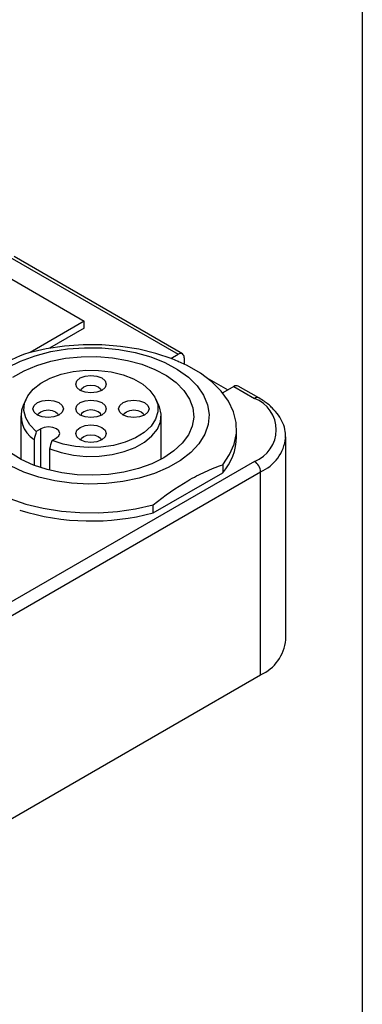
# Model space of a CAD drawing. Header units: millimetres. Extents: x 13 to 547, y 13 to 419.
# Tile 8 of 10: x 526 to 546, y 289 to 347. Entities that reach past the tile are written whole.
import ezdxf

# ---------------------------------------------------------------- set-up
doc = ezdxf.new("R2010")
doc.units = ezdxf.units.MM
doc.header["$LTSCALE"] = 2
doc.linetypes.add('SLD-Solid', pattern=[0])
doc.layers.add('TEXT', color=140, linetype='SLD-Solid', lineweight=25)

msp = doc.modelspace()

# ---------------------------------------------------------------- linework, layer by layer
for p, q in [((523.511, 332.649), (529.875, 328.975)), ((525.526, 332.71), (535.355, 327.036)), ((535.605, 327.061), (525.776, 332.735)), ((529.875, 328.975), (526.708, 327.147)), ((529.875, 328.567), (529.875, 328.975)), ((529.875, 328.567), (527.842, 327.394)), ((534.931, 326.791), (535.355, 327.036)), ((535.355, 326.628), (535.347, 326.623)), ((535.355, 326.628), (535.416, 326.593)), ((535.709, 326.832), (535.709, 326.458)), ((537.025, 325.664), (538.254, 324.954)), ((538.608, 325.159), (537.954, 324.781)), ((538.608, 325.159), (539.81, 324.465)), ((540.06, 324.489), (538.858, 325.183)), ((526.478, 324.435), (526.302, 324.053)), ((534.226, 324.053), (534.05, 324.435)), ((526.164, 323.444), (526.164, 320.915)), ((534.364, 320.915), (534.364, 323.444)), ((527.33, 322.689), (527.072, 322.541)), ((527.33, 320.423), (527.33, 322.689)), ((538.764, 322.22), (538.764, 322.69)), ((526.942, 322.057), (526.942, 320.56)), ((527.992, 322.01), (528.249, 322.159)), ((541.627, 322.175), (541.628, 322.219)), ((541.628, 310.38), (541.628, 322.219)), ((527.861, 320.271), (527.861, 321.527)), ((539.81, 320.791), (511.526, 304.463)), ((537.952, 320.597), (537.952, 320.126)), ((511.879, 303.85), (540.164, 320.178)), ((533.89, 317.781), (537.952, 320.126)), ((540.164, 308.339), (540.164, 320.178)), ((533.89, 317.781), (533.89, 318.252)), ((511.879, 292.01), (540.164, 308.339))]:
    msp.add_line(p, q)
at = {"flags": 128}
for points in [[(537.952, 320.597), (538.355, 321.186), (538.623, 321.799), (538.752, 322.428), (538.74, 323.06), (538.587, 323.687), (538.295, 324.297), (537.87, 324.881), (537.318, 325.427), (536.65, 325.929), (535.874, 326.376), (535.006, 326.763), (534.058, 327.081), (533.048, 327.326), (531.991, 327.495), (530.906, 327.583), (529.809, 327.59), (528.721, 327.515), (527.658, 327.361), (526.638, 327.128)], [(525.385, 326.261), (526.147, 326.641), (526.998, 326.953), (527.917, 327.19), (528.887, 327.348), (529.886, 327.422), (530.893, 327.411), (531.887, 327.316), (532.846, 327.138), (533.75, 326.882), (534.58, 326.552), (535.318, 326.156), (535.948, 325.703), (536.457, 325.201), (536.834, 324.661), (537.071, 324.096), (537.163, 323.517), (537.108, 322.936), (536.907, 322.367), (536.564, 321.82), (536.087, 321.308), (535.486, 320.841), (534.774, 320.43), (533.965, 320.083), (533.078, 319.807), (532.131, 319.61), (531.144, 319.494), (530.138, 319.462), (529.135, 319.515), (528.156, 319.652), (527.222, 319.869), (526.352, 320.163), (525.566, 320.527)], [(525.709, 325.699), (526.359, 326.074), (527.1, 326.387), (527.915, 326.632), (528.785, 326.801), (529.69, 326.892), (530.609, 326.902), (531.519, 326.831), (532.4, 326.681), (533.231, 326.455), (533.992, 326.158), (534.666, 325.798), (535.237, 325.382), (535.691, 324.922), (536.018, 324.426), (536.21, 323.907), (536.263, 323.378), (536.175, 322.85), (535.949, 322.336), (535.589, 321.848), (535.105, 321.398), (534.507, 320.995)], [(527.072, 322.541), (526.697, 322.916), (526.454, 323.326), (526.35, 323.756), (526.389, 324.188), (526.572, 324.609), (526.889, 325.002), (527.331, 325.352), (527.88, 325.648), (528.517, 325.877), (529.218, 326.032), (529.958, 326.108), (530.708, 326.1), (531.443, 326.01), (532.134, 325.84), (532.756, 325.598), (533.287, 325.291), (533.707, 324.932), (534.001, 324.533), (534.157, 324.109), (534.17, 323.676), (534.04, 323.249), (533.771, 322.844), (533.373, 322.476), (532.862, 322.159), (532.254, 321.904), (531.574, 321.721), (530.846, 321.616), (530.096, 321.593), (529.352, 321.653), (528.642, 321.794), (527.992, 322.01)], [(530.264, 325.809), (530.604, 325.77), (530.892, 325.659), (531.085, 325.492), (531.153, 325.296), (531.085, 325.1), (530.892, 324.933), (530.604, 324.822), (530.264, 324.783), (529.924, 324.822), (529.636, 324.933), (529.443, 325.1), (529.376, 325.296), (529.443, 325.492), (529.636, 325.659), (529.924, 325.77), (530.264, 325.809)], [(529.666, 324.916), (529.71, 325.02), (529.84, 325.132), (530.034, 325.207), (530.264, 325.234)], [(530.264, 325.234), (530.494, 325.207), (530.688, 325.132), (530.818, 325.02), (530.862, 324.916)], [(522.576, 324.783), (522.173, 324.195), (521.905, 323.581), (521.776, 322.953), (521.788, 322.32), (521.941, 321.693), (522.233, 321.083), (522.658, 320.5), (523.21, 319.953), (523.879, 319.451), (524.654, 319.004), (525.522, 318.618), (526.47, 318.299), (527.48, 318.054), (528.537, 317.885), (529.622, 317.797), (530.719, 317.79), (531.807, 317.865), (532.87, 318.019), (533.89, 318.252)], [(526.876, 323.853), (526.943, 324.049), (527.136, 324.215), (527.424, 324.327), (527.764, 324.366), (528.104, 324.327), (528.392, 324.215), (528.585, 324.049), (528.653, 323.853), (528.585, 323.656), (528.392, 323.49), (528.104, 323.379), (527.764, 323.34), (527.424, 323.379), (527.136, 323.49), (526.943, 323.656), (526.876, 323.853)], [(527.861, 321.527), (528.518, 321.303), (529.236, 321.153), (529.99, 321.083), (530.752, 321.094), (531.498, 321.187), (532.202, 321.358), (532.838, 321.602), (533.385, 321.909), (533.823, 322.27), (534.139, 322.671), (534.32, 323.099), (534.361, 323.539), (534.26, 323.975), (534.226, 324.053)], [(529.636, 324.215), (529.924, 324.327), (530.264, 324.366), (530.604, 324.327), (530.892, 324.215), (531.085, 324.049), (531.153, 323.853), (531.085, 323.656), (530.892, 323.49), (530.604, 323.379), (530.264, 323.34), (529.924, 323.379), (529.636, 323.49), (529.443, 323.656), (529.376, 323.853), (529.443, 324.049), (529.636, 324.215)], [(533.653, 323.853), (533.585, 323.656), (533.392, 323.49), (533.104, 323.379), (532.764, 323.34), (532.424, 323.379), (532.136, 323.49), (531.943, 323.656), (531.876, 323.853), (531.943, 324.049), (532.136, 324.215), (532.424, 324.327), (532.764, 324.366), (533.104, 324.327), (533.392, 324.215), (533.585, 324.049), (533.653, 323.853)], [(527.166, 323.473), (527.21, 323.577), (527.34, 323.689), (527.534, 323.764), (527.764, 323.791), (527.994, 323.764), (528.188, 323.689), (528.318, 323.577), (528.362, 323.473)], [(529.84, 323.689), (529.71, 323.577), (529.666, 323.473)], [(530.862, 323.473), (530.818, 323.577), (530.688, 323.689), (530.494, 323.764), (530.264, 323.791), (530.034, 323.764), (529.84, 323.689)], [(532.166, 323.473), (532.21, 323.577), (532.34, 323.689), (532.534, 323.764), (532.764, 323.791), (532.994, 323.764), (533.188, 323.689), (533.318, 323.577), (533.362, 323.473)], [(530.264, 321.896), (529.924, 321.936), (529.636, 322.047), (529.443, 322.213), (529.376, 322.409), (529.443, 322.606), (529.636, 322.772), (529.924, 322.883), (530.264, 322.922), (530.604, 322.883), (530.892, 322.772), (531.085, 322.606), (531.153, 322.409), (531.085, 322.213), (530.892, 322.047), (530.604, 321.936), (530.264, 321.896)], [(528.249, 322.159), (528.39, 322.28), (528.439, 322.424), (528.39, 322.568), (528.249, 322.689), (528.038, 322.771), (527.789, 322.799), (527.54, 322.771), (527.33, 322.689)], [(529.666, 322.03), (529.71, 322.134), (529.84, 322.246), (530.034, 322.321), (530.264, 322.347), (530.494, 322.321), (530.688, 322.246), (530.818, 322.134), (530.862, 322.03)], [(534.507, 320.995), (533.809, 320.65), (533.029, 320.37), (532.184, 320.163), (531.293, 320.032), (530.379, 319.981), (529.462, 320.012), (528.564, 320.123), (527.705, 320.311), (526.907, 320.574), (526.187, 320.903), (525.563, 321.292)]]:
    msp.add_lwpolyline(points, dxfattribs=at)
for centre, radius, start, end in [((535.493, 326.867), 0.218, 350.78596, 129.20329), ((538.754, 324.954), 0.251, 65.69288, 125.61758), ((527.833, 323.443), 1.648, 158.27402, 237.27049), ((539.956, 324.26), 0.252, 65.70849, 125.61622), ((539.113, 322.628), 1.965, 290.78342, 69.21658), ((535.472, 322.293), 3.293, 318.86235, 358.72554), ((539.178, 322.436), 2.464, 293.58819, 353.9043), ((539.396, 320.144), 0.768, 2.60548, 57.39452), ((530.273, 331.381), 14.072, 252.76759, 284.89337), ((539.189, 310.584), 2.447, 293.46213, 355.21773)]:
    msp.add_arc(centre, radius, start, end)
for points, knots in [([(526.638, 327.128), (525.965, 326.891), (525.29, 326.585), (524.273, 325.999), (523.934, 325.783), (523.253, 325.31), (522.913, 325.054), (522.576, 324.783)], [0, 0, 0, 0, 0.5, 0.5, 0.75, 0.75, 1, 1, 1, 1]), ([(541.614, 322.166), (541.616, 322.288), (541.621, 322.577), (541.481, 323.024), (541.227, 323.489), (540.855, 323.919), (540.453, 324.25), (540.164, 324.426), (540.06, 324.489)], [0, 0, 0, 0, 0.133643, 0.317983, 0.503577, 0.694162, 0.890427, 1, 1, 1, 1]), ([(533.89, 318.252), (534.563, 318.792), (535.238, 319.265), (536.255, 319.853), (536.594, 320.029), (537.275, 320.342), (537.615, 320.478), (537.952, 320.597)], [0, 0, 0, 0, 0.5, 0.5, 0.75, 0.75, 1, 1, 1, 1])]:
    msp.add_open_spline(points, degree=3, knots=knots)
for points in [[(527.072, 322.541), (527.029, 322.38), (526.985, 322.218), (526.942, 322.057)], [(527.861, 321.527), (527.905, 321.688), (527.948, 321.849), (527.992, 322.01)]]:
    msp.add_open_spline(points, degree=3)
at = {"layer": 'TEXT'}
msp.add_line((546.1, 419.1), (546.1, 12.7), dxfattribs=at)

doc.saveas('drawing.dxf')
